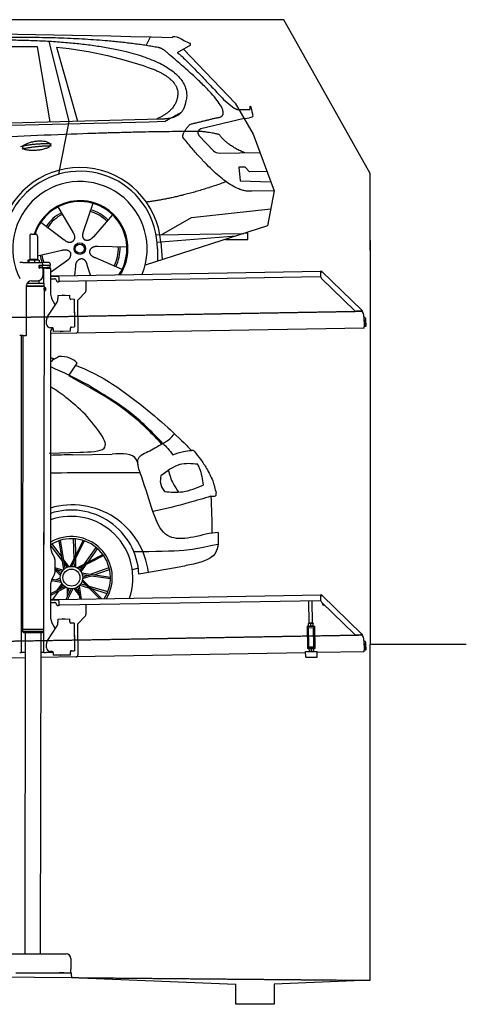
# Model space of a CAD drawing. Header units: millimetres. Extents: x 1073 to 6773, y 6241 to 11366.
# Tile 4 of 4: x 4448 to 6773, y 6241 to 11366. Entities that reach past the tile are written whole.
import ezdxf

# ---------------------------------------------------------------- set-up
doc = ezdxf.new("R2010")
doc.units = ezdxf.units.MM
doc.linetypes.add('GEN3', pattern=[6.25, 5, -1.25])
doc.layers.get('0').update_dxf_attribs({"lineweight": 25})
doc.layers.add('3', color=6, linetype='GEN3', lineweight=25)
doc.layers.add('Car', color=10, linetype='Continuous')

msp = doc.modelspace()

# ---------------------------------------------------------------- linework, layer by layer
for p, q in [((5822.8, 11365.9), (2672.8, 11365.9)), ((6272.8, 10565.9), (5822.8, 11365.9)), ((6272.8, 10165.9), (6272.8, 10565.9)), ((4499.6, 10240), (4499.6, 10120)), ((4509.6, 10250), (4529.6, 10250)), ((4539.6, 10240), (4539.6, 10120)), ((6272.8, 10215.9), (6272.8, 8115.9)), ((4463.6, 10102.5), (4447.6, 10102.5)), ((4463.6, 10102.5), (4557.6, 10102.5)), ((4489.6, 10112.5), (4489.6, 10102.5)), ((4492.1, 10115), (4491.6, 10114.7)), ((4492.5, 10115), (4492.1, 10115)), ((4510.3, 10115), (4492.5, 10115)), ((4495.4, 10112.5), (4495.4, 10102.5)), ((4499.6, 10120), (4539.6, 10120)), ((4501.6, 10115), (4501.6, 10120)), ((4537.4, 10115), (4510.3, 10115)), ((4525.3, 10112.5), (4525.3, 10102.5)), ((4547.1, 10115), (4537.4, 10115)), ((4537.6, 10115), (4537.6, 10120)), ((4547.1, 10115), (4547.5, 10114.7)), ((4549.5, 10112.5), (4549.5, 10102.5)), ((4597.6, 10102.5), (4557.6, 10102.5)), ((4548.7, 10074), (4548.6, 10074)), ((4550.6, 10086), (4548.7, 10086)), ((4550.6, 10074), (4548.7, 10074)), ((4549.6, 10076.6), (4549.6, 10083.8)), ((4550.6, 10086), (4551.6, 10086)), ((4550.6, 10086), (4550.6, 10074)), ((4551.6, 10074), (4550.6, 10074)), ((4564.6, 10086), (4551.6, 10086)), ((4552.2, 10074), (4551.6, 10074)), ((4552.2, 10086.5), (4564.6, 10086.5)), ((4564.6, 10074), (4552.2, 10074)), ((4564.6, 10086), (4565.6, 10086)), ((4565.6, 10074), (4564.6, 10074)), ((4567.7, 10086), (4565.6, 10086)), ((4565.6, 10074), (4565.6, 10086)), ((4565.6, 10074), (4567.7, 10074)), ((4567.6, 10092.5), (4567.6, 10089.5)), ((4567.6, 10071), (4567.6, 10032.5)), ((4603.4, 10086), (4567.7, 10086)), ((4603.4, 10074), (4567.7, 10074)), ((4572.6, 9993.9), (4572.6, 10072.5)), ((4584.6, 10072.5), (4572.6, 10072.5)), ((4584.6, 10072.5), (4606.6, 10072.5)), ((4592.2, 10086.5), (4604.6, 10086.5)), ((4603.4, 10086), (4605.6, 10086)), ((4605.6, 10074), (4603.4, 10074)), ((4605.6, 10074), (4605.6, 10086)), ((4607.6, 10089.5), (4607.6, 10092.5)), ((4607.6, 10071.5), (4607.6, 9949.5)), ((4651, 10033), (6015.8, 10056.8)), ((6017, 10058.5), (6015.6, 10057.1)), ((6017.4, 10055.4), (6015.6, 10057.1)), ((6016.1, 10025.9), (6015.7, 10048.4)), ((6016, 10050), (6015.8, 10056.8)), ((6017, 10058.5), (6018.8, 10056.8)), ((6018.9, 10053.9), (6017.4, 10055.4)), ((6018.8, 10056.8), (6020.3, 10055.3)), ((6018.9, 10053.9), (6019.2, 10054.3)), ((6019.2, 10054.3), (6020.3, 10055.3)), ((6020.3, 10055.3), (6229.5, 9853.3)), ((4486.4, 9994), (4574.6, 9993.9)), ((4508.6, 10007.5), (4542.6, 10007.5)), ((4549.6, 9993.9), (4549.6, 10008.5)), ((4574.5, 9980.6), (4574.6, 9993.9)), ((4607.6, 10032.3), (4641, 10032.8)), ((4641.1, 10028.8), (4607.6, 10028.3)), ((4607.6, 10017.2), (4628.8, 10017.6)), ((4639, 10007.8), (4639, 10006.8)), ((4641, 10032.8), (4651, 10033)), ((4651.1, 10029), (4641.1, 10028.8)), ((4644.1, 10001.9), (4649.1, 10002)), ((4651.2, 10025), (4651, 10033)), ((4651.2, 10025), (4651.5, 10008)), ((6011.4, 10026.8), (4656.6, 10003.1)), ((4791.5, 10005.5), (4792.4, 9954.6)), ((6193, 9851), (6019.2, 10018.9)), ((4483.6, 9725.5), (4483.6, 9982.5)), ((4483.6, 9980.8), (4574.5, 9980.6)), ((4483.6, 9979), (4571.5, 9978.9)), ((4571.5, 9978.9), (4483.6, 9979)), ((4574.5, 9977.2), (4483.6, 9977.3)), ((4571.5, 9978.9), (4574.5, 9980.6)), ((4571.5, 9978.9), (4574.5, 9977.2)), ((4574.5, 9956.4), (4571.8, 8191.9)), ((4572.6, 9978.3), (4572.6, 9979.5)), ((4574.5, 9977.2), (4574.5, 9971.4)), ((4574.5, 9971.4), (4581.5, 9971.4)), ((4574.5, 9956.4), (4581.5, 9956.4)), ((4581.5, 9956.4), (4581.5, 9971.4)), ((4582.5, 9970.4), (4581.5, 9971.4)), ((4582.5, 9957.4), (4581.5, 9956.4)), ((4582.5, 9970.4), (4582.5, 9957.4)), ((4789.6, 9947.5), (4751.2, 9907.7)), ((4621, 9899.5), (4632.4, 9879.7)), ((4645.3, 9930.9), (4708.3, 9932)), ((4645.3, 9930.9), (4645.6, 9914.9)), ((4645.7, 9910.7), (4645.6, 9914.9)), ((4669.8, 9931.8), (4683.8, 9932.1)), ((4708.6, 9916), (4708.3, 9932)), ((4708.6, 9916), (4708.6, 9915)), ((4713.7, 9910.1), (4714.7, 9910.1)), ((4730.7, 9910.4), (4714.7, 9910.1)), ((4730.7, 9910.4), (4733.2, 9766.4)), ((4748.4, 9900.5), (4751.1, 9744.7)), ((4593.6, 9822.1), (4639.7, 9890.5)), ((4732.3, 9845.4), (4732.6, 9831.4)), ((6222.7, 9848.5), (6200.2, 9848.1)), ((6228.5, 9852.3), (6228.1, 9851.9)), ((6229.6, 9850.4), (6228.1, 9851.9)), ((6229.5, 9853.3), (6228.5, 9852.3)), ((6229.5, 9853.3), (6231, 9851.9)), ((6231.4, 9848.7), (6229.6, 9850.4)), ((6231, 9851.9), (6232.8, 9850.1)), ((6231.4, 9848.7), (6232.8, 9850.1)), ((4587.9, 9781.9), (4587.6, 9801.9)), ((6240, 9820), (6240.9, 9768.7)), ((6242.3, 9803.2), (6242.9, 9770.8)), ((6250.9, 9771), (6250.3, 9803.3)), ((4607.6, 9739.5), (4607.6, 8629.1)), ((4616.3, 9762.4), (4608.3, 9762.2)), ((4621.4, 9757.5), (4621.6, 9742.5)), ((4711.6, 9744), (4621.6, 9742.5)), ((4673.6, 9742.9), (4659.6, 9742.6)), ((4711.3, 9761), (4711.3, 9760)), ((4711.6, 9744), (4711.3, 9760)), ((4717.2, 9766.1), (4716.2, 9766.1)), ((4717.2, 9766.1), (4733.2, 9766.4)), ((6241, 9760.7), (4741.3, 9734.5)), ((6241, 9760.7), (6240.9, 9768.7)), ((6242.9, 9770.8), (6250.9, 9771)), ((4463.6, 9722.5), (4447.6, 9722.5)), ((4455.6, 9719.5), (4455.6, 9722.5)), ((4455.6, 9719.5), (4455.6, 8097.5)), ((4464.1, 9722.5), (4461.8, 8192.1)), ((4463.6, 9722.5), (4480.6, 9722.5)), ((4741.3, 9734.5), (4607.6, 9732.2)), ((4572.6, 8072.5), (4572.6, 8697)), ((4621, 8579.1), (4627.2, 8568.3)), ((4630.6, 8555.8), (4630.6, 8489.2)), ((4627.2, 8476.7), (4621, 8465.8)), ((4607.6, 8415.8), (4607.6, 8264.5)), ((4651, 8348), (6015.8, 8371.8)), ((6017, 8373.5), (6015.6, 8372.1)), ((6017.4, 8370.4), (6015.6, 8372.1)), ((6016.1, 8340.9), (6015.7, 8363.4)), ((6016, 8365), (6015.8, 8371.8)), ((6017, 8373.5), (6018.8, 8371.8)), ((6018.9, 8368.9), (6017.4, 8370.4)), ((6018.8, 8371.8), (6020.3, 8370.3)), ((6018.9, 8368.9), (6019.2, 8369.3)), ((6019.2, 8369.3), (6020.3, 8370.3)), ((6020.3, 8370.3), (6229.5, 8168.3)), ((4607.6, 8347.3), (4641, 8347.8)), ((4641.1, 8343.8), (4607.6, 8343.3)), ((4607.6, 8332.2), (4628.8, 8332.6)), ((4639, 8322.8), (4639, 8321.8)), ((4641, 8347.8), (4651, 8348)), ((4651.1, 8344), (4641.1, 8343.8)), ((4644.1, 8316.9), (4649.1, 8317)), ((4651.2, 8340), (4651, 8348)), ((4651.2, 8340), (4651.5, 8323)), ((6011.4, 8341.8), (4656.6, 8318.1)), ((4791.5, 8320.5), (4792.4, 8269.6)), ((5955.4, 8224.1), (5953.4, 8340.7)), ((5971.4, 8224.3), (5969.4, 8341)), ((6193, 8166), (6019.2, 8333.9)), ((4789.6, 8262.5), (4751.2, 8222.7)), ((4593.6, 8137.1), (4639.7, 8205.5)), ((4621, 8214.5), (4632.4, 8194.7)), ((4645.3, 8245.9), (4708.3, 8247)), ((4645.3, 8245.9), (4645.6, 8229.9)), ((4645.7, 8225.7), (4645.6, 8229.9)), ((4669.8, 8246.8), (4683.8, 8247.1)), ((4708.6, 8231), (4708.3, 8247)), ((4708.6, 8231), (4708.6, 8230)), ((4713.7, 8225.1), (4714.7, 8225.1)), ((4730.7, 8225.4), (4714.7, 8225.1)), ((4730.7, 8225.4), (4733.2, 8081.4)), ((4748.4, 8215.5), (4751.1, 8059.7)), ((5943.7, 8209), (5948.7, 8209.1)), ((5943.7, 8209), (5943.8, 8201.1)), ((5948.8, 8201.1), (5943.8, 8201.1)), ((5943.8, 8201.1), (5943.9, 8193.1)), ((5948.7, 8209.1), (5978.7, 8209.7)), ((5948.8, 8201.1), (5978.8, 8201.7)), ((5952.1, 8101.2), (5950.4, 8201.2)), ((5952.2, 8224), (5951.4, 8223.6)), ((5951.6, 8210.7), (5951.4, 8222.5)), ((5952.4, 8209.2), (5951.7, 8209.6)), ((5974.7, 8224.4), (5952.2, 8224)), ((5963.6, 8210.9), (5963.4, 8222.7)), ((5974.7, 8224.4), (5975.4, 8224)), ((5974.9, 8209.6), (5975.7, 8210)), ((5975.6, 8211.1), (5975.4, 8222.9)), ((5979, 8101.6), (5977.3, 8201.6)), ((5978.7, 8209.7), (5983.7, 8209.7)), ((5983.8, 8201.7), (5978.8, 8201.7)), ((5983.8, 8201.7), (5983.7, 8209.7)), ((5983.9, 8193.7), (5983.8, 8201.7)), ((4571.8, 8191.9), (4461.8, 8192.1)), ((4461.8, 8192.1), (4571.8, 8191.9)), ((4461.8, 8192.1), (4461.8, 8181.1)), ((4461.8, 8181.1), (4571.8, 8180.9)), ((4468.8, 8174.1), (4461.8, 8181.1)), ((4564.8, 8173.9), (4468.8, 8174.1)), ((4476.8, 8174), (4474.2, 6504)), ((4556.8, 8173.9), (4554.2, 6504)), ((4564.8, 8173.9), (4571.8, 8180.9)), ((4571.8, 8191.9), (4571.8, 8180.9)), ((4732.3, 8160.4), (4732.6, 8146.4)), ((5943.9, 8193.1), (5945.4, 8108.1)), ((5985.4, 8108.8), (5983.9, 8193.7)), ((6222.7, 8163.5), (6200.2, 8163.1)), ((6228.5, 8167.3), (6228.1, 8166.9)), ((6229.6, 8165.4), (6228.1, 8166.9)), ((6229.5, 8168.3), (6228.5, 8167.3)), ((6229.5, 8168.3), (6231, 8166.9)), ((6231.4, 8163.7), (6229.6, 8165.4)), ((6231, 8166.9), (6232.8, 8165.1)), ((6231.4, 8163.7), (6232.8, 8165.1)), ((4587.9, 8096.9), (4587.6, 8116.9)), ((5945.4, 8108.1), (5945.6, 8100.1)), ((5945.6, 8100.1), (5950.6, 8100.2)), ((5945.6, 8100.1), (5945.7, 8092.1)), ((5950.6, 8100.2), (5980.6, 8100.7)), ((5952.1, 8101.2), (5979, 8101.6)), ((5957.6, 8100.3), (5957.6, 8101.3)), ((5973.6, 8100.6), (5973.6, 8101.6)), ((5980.6, 8100.7), (5985.6, 8100.8)), ((5985.6, 8100.8), (5985.4, 8108.8)), ((5985.7, 8092.8), (5985.6, 8100.8)), ((6240, 8135), (6240.9, 8083.7)), ((6242.3, 8118.2), (6242.9, 8085.8)), ((6250.9, 8086), (6250.3, 8118.3)), ((6272.8, 6365.9), (6272.8, 8115.9)), ((6272.8, 8115.9), (6772.8, 8115.9)), ((4447.6, 8072.5), (4455.6, 8072.5)), ((4455.6, 8097.5), (4455.6, 8072.5)), ((4463.6, 8072.5), (4455.6, 8072.5)), ((4476.6, 8072.5), (4463.6, 8072.5)), ((4572.6, 8072.5), (4556.6, 8072.5)), ((4741.3, 8049.5), (4556.6, 8046.3)), ((4572.6, 8072.5), (4584.6, 8072.5)), ((4621.4, 8072.5), (4584.6, 8072.5)), ((4616.3, 8077.4), (4608.3, 8077.2)), ((4621.4, 8072.5), (4621.6, 8057.5)), ((4711.6, 8059), (4621.6, 8057.5)), ((4673.6, 8057.9), (4659.6, 8057.6)), ((4711.3, 8076), (4711.3, 8075)), ((4711.6, 8059), (4711.3, 8075)), ((4717.2, 8081.1), (4716.2, 8081.1)), ((4717.2, 8081.1), (4733.2, 8081.4)), ((5936.1, 8070.4), (4741.3, 8049.5)), ((5936, 8077.1), (5996, 8078.1)), ((5936.5, 8047.1), (5936, 8077.1)), ((5936.5, 8047.1), (5996.5, 8048.1)), ((5950.7, 8092.2), (5945.7, 8092.1)), ((5950.7, 8092.2), (5980.7, 8092.7)), ((5954.5, 8092.2), (5953.7, 8091.8)), ((5953.7, 8090.7), (5953.9, 8078.9)), ((5954.7, 8077.4), (5954, 8077.8)), ((5965.7, 8090.9), (5965.9, 8079.1)), ((5977, 8092.6), (5977.7, 8092.2)), ((5977.2, 8077.8), (5978, 8078.3)), ((5977.7, 8091.1), (5977.9, 8079.3)), ((5985.7, 8092.8), (5980.7, 8092.7)), ((5996.5, 8048.1), (5996, 8078.1)), ((6241, 8075.7), (5996.1, 8071.4)), ((6241, 8075.7), (6240.9, 8083.7)), ((6242.9, 8085.8), (6250.9, 8086)), ((4476.5, 8044.9), (4146.4, 8039.2)), ((4149, 6504), (4689, 6504)), ((4714, 6479), (4714, 6424)), ((1832.8, 6408.6), (4716.5, 6380.9)), ((4714, 6404), (4714, 6424)), ((4427.5, 6404), (4633, 6404)), ((4577.4, 6404), (4590.5, 6404)), ((4590.5, 6404), (4600.1, 6404)), ((4600.1, 6404), (4706.5, 6404)), ((4633, 6404), (4642.6, 6404)), ((4642.6, 6404), (4655.6, 6404)), ((4677.4, 6404), (4655.6, 6404)), ((4706.5, 6404), (4716.5, 6404)), ((4716.5, 6389), (4716.5, 6404)), ((4717.8, 6389), (4717.8, 6379.9)), ((4717.8, 6379.9), (5572.8, 6345.8)), ((6272.8, 6365.9), (5772.3, 6345.8)), ((5572.8, 6240.9), (5572.8, 6345.8)), ((5772.3, 6345.8), (5772.8, 6240.9)), ((5772.8, 6240.9), (5572.8, 6240.9))]:
    msp.add_line(p, q)
for centre, radius, start, end in [((4509.6, 10240), 10, 90, 180), ((4529.6, 10240), 10, 0, 90), ((4557.6, 10092.5), 10, 0, 90), ((4597.6, 10092.5), 10, 0, 90), ((4549.6, 10086.5), 1, 48.5904, 221.4096), ((4549.6, 10074), 1, 138.5904, 311.4096), ((4546.6, 10083.8), 3, 0, 41.4096), ((4546.6, 10076.6), 3, 318.5904, 0), ((4552.2, 10089.5), 3, 228.5904, 270), ((4552.2, 10071), 3, 90, 131.4096), ((4564.6, 10089.5), 3, 270, 0), ((4564.6, 10071), 3, 0, 90), ((4589.6, 10086.5), 1, 48.5904, 210), ((4589.6, 10074), 1, 180, 311.4096), ((4592.2, 10089.5), 3, 228.5904, 270), ((4592.2, 10071), 3, 90, 131.4096), ((4604.6, 10089.5), 3, 270, 0), ((4604.6, 10071), 3, 22.0009, 90), ((4606.6, 10071.5), 1, 0, 90), ((6020.7, 10048.5), 5, 129.2435, 181), ((4508.6, 9982.5), 25, 90, 180), ((4542.6, 10032.5), 25, 270, 0), ((4629, 10007.6), 10, 1, 91), ((4644, 10006.9), 5, 181, 271), ((4649, 10007), 5, 271, 327.7633), ((4656.5, 10008.1), 5, 181, 271), ((6011.3, 10031.8), 5, 271, 342.4709), ((6026.1, 10026.1), 10, 181, 226), ((4707.6, 9949.5), 100, 180, 210), ((4782.4, 9954.4), 10, 316, 1), ((4610.7, 9910), 35, 326, 1), ((4669.8, 9930.8), 1, 91, 151), ((4683.8, 9931.1), 1, 31, 91), ((4713.6, 9915.1), 5, 181, 271), ((4758.4, 9900.7), 10, 136, 181), ((4731.3, 9845.4), 1, 1, 61), ((6200, 9858.1), 10, 226, 271), ((6222.6, 9853.5), 5, 271, 322.7565), ((6190, 9819.1), 50, 1, 41.0686), ((4622.6, 9802.5), 35, 146, 181), ((4731.6, 9831.4), 1, 301, 1), ((6234.3, 9803), 16, 1, 68.9757), ((6234.3, 9803), 8, 1, 42.4096), ((4607.9, 9782.2), 20, 181, 271), ((4632.6, 9739.5), 25, 120.6872, 180), ((4616.4, 9757.4), 5, 12.537, 91), ((4659.6, 9743.6), 1, 211, 271), ((4673.6, 9743.9), 1, 271, 331), ((4716.3, 9761.1), 5, 91, 181), ((4741.1, 9744.5), 10, 271, 1), ((4480.6, 9725.5), 3, 270, 0), ((4571.6, 8673.5), 2, 60, 61.1039), ((4571.6, 8651.5), 2, 297.616, 300), ((4707.6, 8629.1), 100, 180, 210), ((4605.6, 8555.8), 25, 0, 30), ((4707.6, 8415.8), 100, 150, 180), ((4605.6, 8489.2), 25, 330, 0), ((6020.7, 8363.5), 5, 129.2435, 181), ((4629, 8322.6), 10, 1, 91), ((4644, 8321.9), 5, 181, 271), ((4649, 8322), 5, 271, 327.7633), ((4656.5, 8323.1), 5, 181, 271), ((6011.3, 8346.8), 5, 271, 342.4709), ((6026.1, 8341.1), 10, 181, 226), ((6035.1, 8329.7), 12.5, 175.968, 276.032), ((4707.6, 8264.5), 100, 180, 210), ((4782.4, 8269.4), 10, 316, 1), ((4571.6, 8223.5), 2, 60, 82.1586), ((4610.7, 8225), 35, 326, 1), ((4669.8, 8245.8), 1, 91, 151), ((4683.8, 8246.1), 1, 31, 91), ((4713.6, 8230.1), 5, 181, 271), ((4758.4, 8215.7), 10, 136, 181), ((4571.6, 8201.5), 2, 276.6849, 300), ((4731.3, 8160.4), 1, 1, 61), ((6200, 8173.1), 10, 226, 271), ((6222.6, 8168.5), 5, 271, 322.7565), ((6190, 8134.1), 50, 1, 41.0686), ((4622.6, 8117.5), 35, 146, 181), ((4731.6, 8146.4), 1, 301, 1), ((6234.3, 8118), 16, 1, 68.9757), ((6234.3, 8118), 8, 1, 42.4096), ((4607.9, 8097.2), 20, 181, 271), ((4616.4, 8072.4), 5, 12.537, 91), ((4659.6, 8058.6), 1, 211, 271), ((4673.6, 8058.9), 1, 271, 331), ((4716.3, 8076.1), 5, 91, 181), ((4741.1, 8059.5), 10, 271, 1), ((4689, 6479), 25, 0, 90)]:
    msp.add_arc(centre, radius, start, end)
for points, weights in [([(4492.5, 10115), (4491.2, 10115), (4489.6, 10112.5)], [1, 1.0379548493, 1]), ([(4495.4, 10112.5), (4493.9, 10115), (4492.5, 10115)], [1, 1.0379548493, 1]), ([(4510.3, 10115), (4503.4, 10115), (4495.4, 10112.5)], [1, 1.0379548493, 1]), ([(4525.3, 10112.5), (4517.3, 10115), (4510.3, 10115)], [1, 1.0379548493, 1]), ([(4537.4, 10115), (4531.8, 10115), (4525.3, 10112.5)], [1, 1.0379548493, 1]), ([(4549.5, 10112.5), (4543, 10115), (4537.4, 10115)], [1, 1.0379548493, 1]), ([(4547.5, 10114.7), (4548.4, 10114.2), (4549.5, 10112.5)], [1.01682908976, 1.02536255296, 1]), ([(5963.4, 8222.7), (5957.4, 8224.6), (5951.4, 8222.5)], [1, 1.15470053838, 1]), ([(5951.4, 8222.5), (5951.4, 8223.6), (5951.4, 8223.6)], [1, 1.07735026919, 1.07735026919]), ([(5951.6, 8210.7), (5957.7, 8208.8), (5963.6, 8210.9)], [1, 1.15470053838, 1]), ([(5951.7, 8209.6), (5951.7, 8209.6), (5951.6, 8210.7)], [1.07735026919, 1.07735026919, 1]), ([(5975.4, 8222.9), (5969.4, 8224.8), (5963.4, 8222.7)], [1, 1.15470053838, 1]), ([(5963.6, 8210.9), (5969.7, 8209), (5975.6, 8211.1)], [1, 1.15470053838, 1]), ([(5975.4, 8224), (5975.4, 8224), (5975.4, 8222.9)], [1.07735026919, 1.07735026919, 1]), ([(5975.6, 8211.1), (5975.7, 8210), (5975.7, 8210)], [1, 1.07735026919, 1.07735026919]), ([(5965.7, 8090.9), (5959.7, 8092.8), (5953.7, 8090.7)], [1, 1.15470053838, 1]), ([(5953.7, 8090.7), (5953.7, 8091.8), (5953.7, 8091.8)], [1, 1.07735026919, 1.07735026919]), ([(5953.9, 8078.9), (5960, 8077), (5965.9, 8079.1)], [1, 1.15470053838, 1]), ([(5954, 8077.8), (5954, 8077.8), (5953.9, 8078.9)], [1.07735026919, 1.07735026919, 1]), ([(5977.7, 8091.1), (5971.7, 8093), (5965.7, 8090.9)], [1, 1.15470053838, 1]), ([(5965.9, 8079.1), (5972, 8077.2), (5977.9, 8079.3)], [1, 1.15470053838, 1]), ([(5977.7, 8092.2), (5977.7, 8092.2), (5977.7, 8091.1)], [1.07735026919, 1.07735026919, 1]), ([(5977.9, 8079.3), (5978, 8078.3), (5978, 8078.3)], [1, 1.07735026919, 1.07735026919])]:
    msp.add_rational_spline(points, weights, degree=2)
for points, knots in [([(6017.3, 10052.1), (6017.1, 10052.2), (6017, 10052.2), (6016.5, 10052.5), (6016.3, 10052.6), (6016.1, 10052.7), (6016, 10052.7), (6015.9, 10052.8), (6015.9, 10052.8), (6015.9, 10052.8)], [0.5739587, 0.5739587, 0.5739587, 0.5739587, 0.6092825, 0.6092825, 0.6845767, 0.6845767, 0.7347196, 0.7347196, 0.7882871, 0.7882871, 0.7882871, 0.7882871]), ([(6018.4, 10053.1), (6018.3, 10053), (6018.1, 10052.9), (6017.8, 10052.6), (6017.7, 10052.5), (6017.6, 10052.4)], [0, 0, 0, 0, 0.0561983, 0.0561983, 0.1123863, 0.1123863, 0.1123863, 0.1123863]), ([(6020.3, 10055.3), (6020.3, 10055.3), (6020.3, 10055.2), (6020.4, 10055), (6020.3, 10054.8), (6019.9, 10054.4), (6019.7, 10054.2), (6019.3, 10053.8), (6019.1, 10053.6), (6018.8, 10053.4), (6018.6, 10053.2), (6018.4, 10053.1)], [0, 0, 0, 0, 0.0783959, 0.0783959, 0.2325433, 0.2325433, 0.3832567, 0.3832567, 0.4558696, 0.4558696, 0.5284931, 0.5284931, 0.5284931, 0.5284931]), ([(6019, 10053.5), (6019, 10053.6), (6019, 10053.7), (6019, 10053.8), (6019, 10053.8), (6018.9, 10053.8), (6018.9, 10053.9), (6018.9, 10053.9)], [0.170101, 0.170101, 0.170101, 0.170101, 0.2190838, 0.2190838, 0.2443424, 0.2443424, 0.2702641, 0.2702641, 0.2702641, 0.2702641]), ([(4574.5, 9971.4), (4574.5, 9971.4), (4574.5, 9971.2), (4574.4, 9970.4), (4574.3, 9969.9), (4574.2, 9968.5), (4574.1, 9967.7), (4574, 9965.8), (4574, 9964.8), (4574, 9963.9)], [3.394726, 3.394726, 3.394726, 3.394726, 3.677618, 3.677618, 3.96051, 3.96051, 4.243406, 4.243406, 4.526301, 4.526301, 4.526301, 4.526301]), ([(4574, 9963.9), (4574, 9963), (4574, 9961.9), (4574.1, 9960.1), (4574.2, 9959.3), (4574.3, 9957.9), (4574.4, 9957.3), (4574.5, 9956.6), (4574.5, 9956.4), (4574.5, 9956.4)], [0, 0, 0, 0, 0.282896, 0.282896, 0.565791, 0.565791, 0.848683, 0.848683, 1.131575, 1.131575, 1.131575, 1.131575]), ([(6226.6, 9850.5), (6226.7, 9850.7), (6226.8, 9850.8), (6227.1, 9851.1), (6227.2, 9851.2), (6227.3, 9851.4)], [0, 0, 0, 0, 0.0559258, 0.0559258, 0.1118618, 0.1118618, 0.1118618, 0.1118618]), ([(6227.3, 9851.4), (6227.4, 9851.6), (6227.6, 9851.8), (6228, 9852.3), (6228.2, 9852.6), (6228.7, 9853.1), (6228.9, 9853.3), (6229.2, 9853.4), (6229.2, 9853.4), (6229.4, 9853.4), (6229.4, 9853.4), (6229.5, 9853.3)], [0, 0, 0, 0, 0.0765895, 0.0765895, 0.2269961, 0.2269961, 0.3763352, 0.3763352, 0.4507859, 0.4507859, 0.5253306, 0.5253306, 0.5253306, 0.5253306]), ([(6228.1, 9851.9), (6228, 9851.9), (6228, 9852), (6227.9, 9852), (6227.8, 9852), (6227.7, 9852)], [0, 0, 0, 0, 0.0395192, 0.0395192, 0.1013995, 0.1013995, 0.1013995, 0.1013995]), ([(6017.3, 8367.1), (6017.1, 8367.2), (6017, 8367.2), (6016.5, 8367.5), (6016.3, 8367.6), (6016.1, 8367.7), (6016, 8367.7), (6015.9, 8367.8), (6015.9, 8367.8), (6015.9, 8367.8)], [0.5739587, 0.5739587, 0.5739587, 0.5739587, 0.6092825, 0.6092825, 0.6845767, 0.6845767, 0.7347196, 0.7347196, 0.7882871, 0.7882871, 0.7882871, 0.7882871]), ([(6018.4, 8368.1), (6018.3, 8368), (6018.1, 8367.9), (6017.8, 8367.6), (6017.7, 8367.5), (6017.6, 8367.4)], [0, 0, 0, 0, 0.0561983, 0.0561983, 0.1123863, 0.1123863, 0.1123863, 0.1123863]), ([(6020.3, 8370.3), (6020.3, 8370.3), (6020.3, 8370.2), (6020.4, 8370), (6020.3, 8369.8), (6019.9, 8369.4), (6019.7, 8369.2), (6019.3, 8368.8), (6019.1, 8368.6), (6018.8, 8368.4), (6018.6, 8368.2), (6018.4, 8368.1)], [0, 0, 0, 0, 0.0783959, 0.0783959, 0.2325433, 0.2325433, 0.3832567, 0.3832567, 0.4558696, 0.4558696, 0.5284931, 0.5284931, 0.5284931, 0.5284931]), ([(6019, 8368.5), (6019, 8368.6), (6019, 8368.7), (6019, 8368.8), (6019, 8368.8), (6018.9, 8368.8), (6018.9, 8368.9), (6018.9, 8368.9)], [0.170101, 0.170101, 0.170101, 0.170101, 0.2190838, 0.2190838, 0.2443424, 0.2443424, 0.2702641, 0.2702641, 0.2702641, 0.2702641]), ([(6226.6, 8165.5), (6226.7, 8165.7), (6226.8, 8165.8), (6227.1, 8166.1), (6227.2, 8166.2), (6227.3, 8166.4)], [0, 0, 0, 0, 0.0559258, 0.0559258, 0.1118618, 0.1118618, 0.1118618, 0.1118618]), ([(6227.3, 8166.4), (6227.4, 8166.6), (6227.6, 8166.8), (6228, 8167.3), (6228.2, 8167.6), (6228.7, 8168.1), (6228.9, 8168.3), (6229.2, 8168.4), (6229.2, 8168.4), (6229.4, 8168.4), (6229.4, 8168.4), (6229.5, 8168.3)], [0, 0, 0, 0, 0.0765895, 0.0765895, 0.2269961, 0.2269961, 0.3763352, 0.3763352, 0.4507859, 0.4507859, 0.5253306, 0.5253306, 0.5253306, 0.5253306]), ([(6228.1, 8166.9), (6228, 8166.9), (6228, 8167), (6227.9, 8167), (6227.8, 8167), (6227.7, 8167)], [0, 0, 0, 0, 0.0395192, 0.0395192, 0.1013995, 0.1013995, 0.1013995, 0.1013995])]:
    msp.add_open_spline(points, degree=3, knots=knots)
for points in [[(4621.4, 9757.5), (4621.3, 9757.8), (4621.3, 9758.1), (4621.2, 9758.4)], [(4621.4, 8072.5), (4621.3, 8072.8), (4621.3, 8073.1), (4621.2, 8073.4)]]:
    msp.add_open_spline(points, degree=3)
at = {"layer": '3'}
for p, q in [((1175.3, 9760.3), (6230.5, 9848.5)), ((1175.3, 8075.3), (6230.4, 8163.5)), ((4717.8, 6379.9), (6272.8, 6365.9))]:
    msp.add_line(p, q, dxfattribs=at)
at = {"layer": 'Car'}
for p, q in [((5106.6, 11231.4), (5128.2, 11276.4)), ((4539.7, 11224.8), (3838, 11222.4)), ((4606.1, 10834), (4539.7, 11224.8)), ((4598.9, 11254.1), (4703.3, 10836.6)), ((5336.6, 11233.7), (5267.2, 11193.4)), ((4639.4, 11222.3), (4749.3, 10837.9)), ((5300.2, 11212.5), (5569.5, 10931.2)), ((5508.8, 10951.3), (5555.1, 10912.2)), ((5569.5, 10931.2), (5662.9, 10770.7)), ((5583.8, 10898.3), (5648.1, 10898.5)), ((2479.9, 10767.4), (5122.3, 10834.5)), ((2526.6, 10777.5), (5177.6, 10849.5)), ((4703.3, 10836.6), (4649.7, 10561.4)), ((5122.3, 10834.5), (5205.2, 10837.4)), ((5616.2, 10851), (5390.7, 10797.1)), ((5616.2, 10851), (5643.8, 10855.5)), ((5380.9, 10763.8), (5457.4, 10683.9)), ((5662.9, 10770.7), (5772.4, 10474.9)), ((5486.8, 10671.6), (5698.5, 10674.5)), ((5620.6, 10599.1), (5587.9, 10598.5)), ((5587.9, 10598.5), (5596, 10527.1)), ((5644.8, 10573.7), (5620.6, 10599.1)), ((5735.3, 10575.2), (5644.8, 10573.7)), ((5596, 10527.1), (5755.2, 10521.4)), ((5772.4, 10474.9), (5655.6, 10473.3)), ((5772.4, 10474.9), (5737.7, 10292.3)), ((4828.5, 10409.6), (4779.5, 10266.3)), ((4646.6, 10391), (4723.5, 10260.6)), ((5341.9, 10336.8), (5754.6, 10381.2)), ((4557.7, 10311.5), (4678.8, 10220.6)), ((4931.6, 10349.6), (4831.4, 10236.2)), ((5188.1, 10247.2), (5341.9, 10336.8)), ((5737.7, 10292.3), (5100.5, 10088.4)), ((5157.8, 10246.8), (5615.2, 10253.1)), ((5634.9, 10255.1), (5621.5, 10255.1)), ((5634.9, 10222.4), (5634.9, 10255.1)), ((5182.4, 10207.9), (5163.1, 10206.4)), ((5573.5, 10239.8), (5182.4, 10207.9)), ((5182.4, 10207.9), (5189.8, 10116.9)), ((5519.1, 10222.4), (5634.9, 10222.4)), ((4539.6, 10137.3), (4667, 10165.6)), ((5005.5, 10182.4), (4854.1, 10184.7)), ((5164.5, 10173.9), (5164.5, 10108.9)), ((4607.6, 10051.9), (4691.2, 10110.7)), ((4980.3, 10065.8), (4841.4, 10126.1)), ((4735.2, 10034.5), (4739.8, 10082.5)), ((4815.8, 10035.9), (4799.5, 10088.6)), ((4705.6, 9516), (4747.6, 9578.5)), ((4601, 9110.5), (4760.1, 9114.9)), ((4722.5, 9101.5), (4928.5, 9104.1)), ((4730.9, 8561.8), (4728.1, 8664.3)), ((4739.3, 8578.4), (4738.4, 8663.5)), ((5480.7, 8697.3), (5433.8, 8692.1)), ((4669.5, 8550.9), (4607.6, 8631.3)), ((4666.5, 8569.3), (4615.9, 8637.3)), ((4677.1, 8504.7), (4652.6, 8653.8)), ((4683.5, 8509.9), (4659.6, 8656.1)), ((4709.9, 8520), (4777.9, 8655.3)), ((4718.1, 8520.4), (4784.9, 8652.9)), ((4787, 8534.6), (4845, 8619.2)), ((4803.6, 8543.1), (4852.7, 8612.2)), ((4740, 8515.7), (4739.5, 8562.7)), ((4745.5, 8513.1), (4879.7, 8582.5)), ((4752.4, 8508.6), (4884.1, 8576.5)), ((4672.9, 8500.3), (4630.6, 8513.5)), ((4661.7, 8481), (4630.6, 8511.8)), ((4703.9, 8518.9), (4675.9, 8556.6)), ((4696, 8516.5), (4678.8, 8538.9)), ((4732.2, 8518.4), (4731.4, 8546.7)), ((4762.5, 8498.7), (4778.5, 8522)), ((4767.3, 8492), (4794.5, 8530.3)), ((4816.4, 8479.5), (4913, 8513.9)), ((5065.3, 8510.4), (5034, 8502.3)), ((5259.1, 8512.6), (5068.2, 8480.3)), ((4659.6, 8473), (4630.6, 8501.7)), ((4658.6, 8458.7), (4632, 8449.2)), ((4667.9, 8493.7), (4640.8, 8501.7)), ((4770.1, 8486.6), (4919.5, 8463.8)), ((4773.1, 8478.9), (4919.6, 8456.4)), ((4775.4, 8456.7), (4819.9, 8471.7)), ((4775.5, 8465), (4802.1, 8474.4)), ((4834.8, 8476.7), (4915.2, 8503.8)), ((4681.8, 8415.1), (4607.6, 8376.9)), ((4688.6, 8410.6), (4607.6, 8368.7)), ((4617.7, 8444.2), (4614.8, 8443.1)), ((4664, 8437.1), (4615.2, 8444.5)), ((4661, 8444.8), (4617.1, 8451.5)), ((4666.8, 8431.7), (4639.6, 8393.4)), ((4671.6, 8424.9), (4655.6, 8401.6)), ((4694.1, 8407.9), (4694.6, 8361)), ((4701.9, 8405.3), (4702.7, 8377)), ((4738.1, 8407.2), (4755.3, 8384.8)), ((4750.6, 8413.8), (4761, 8349.9)), ((4757, 8419), (4768.3, 8350.1)), ((4761.2, 8423.4), (4806.1, 8409.4)), ((4766.2, 8430), (4793.3, 8422)), ((4772.4, 8442.7), (4864.2, 8351.7)), ((4774.5, 8450.6), (4874.5, 8351.9)), ((4807.8, 8417.7), (4906.2, 8388.8)), ((4647.1, 8389.1), (4618.5, 8347.4)), ((4716, 8403.3), (4688.5, 8348.7)), ((4724.2, 8403.7), (4696.6, 8348.8)), ((4730.2, 8404.8), (4758.2, 8367.1)), ((4821.1, 8404.7), (4902, 8379.3))]:
    msp.add_line(p, q, dxfattribs=at)
for centre, radius in [((4760.6, 10174.2), 30.1), ((4760.6, 10174.2), 23.6), ((4717.1, 8461.8), 58.6), ((4717.1, 8461.8), 58.6), ((4717.1, 8461.8), 44.3)]:
    msp.add_circle(centre, radius, dxfattribs=at)
for centre, radius, start, end in [((5395.3, 10777.6), 20, 103.4358, 223.7473), ((5486.3, 10711.6), 40, 223.7473, 270.7861), ((4761.1, 10173.7), 422.7, 4.6504, 165.2126), ((4761.1, 10173.7), 403.4, 0.0315, 193.9312), ((4761.1, 10173.7), 350, 337.6496, 206.4023), ((4761.1, 10173.7), 250, 327.2965, 162.2292), ((4760.6, 10174.2), 245, 326.365, 161.9804), ((4760.6, 10174.2), 209.6, 117.262, 146.3995), ((4760.6, 10174.2), 200.6, 117.1152, 146.5463), ((4760.6, 10174.2), 200.6, 45.1152, 74.5463), ((4760.6, 10174.2), 209.6, 45.262, 74.3995), ((4760.6, 10174.2), 200.6, 333.1152, 2.5463), ((4760.6, 10174.2), 209.6, 333.262, 2.3995), ((4760.6, 10174.2), 209.6, 189.262, 200.0029), ((4760.6, 10174.2), 200.6, 189.1152, 200.9403), ((4721, 8441), 399.6, 6.8459, 106.4881), ((4717.1, 8461.8), 351.6, 3.0084, 108.1411), ((4715.6, 8459.3), 321.3, 340.9528, 109.6462), ((4716.1, 8461.8), 213.7, 329.1899, 120.5103), ((4717.1, 8461.8), 202.8, 327.245, 122.6817)]:
    msp.add_arc(centre, radius, start, end, dxfattribs=at)
for points, degree in [([(2897.7, 11226), (3308.3, 11304.7), (4068.6, 11305.5), (5241.9, 11273.4)], 3), ([(5241.9, 11273.4), (5249.9, 11293), (5297.9, 11257.2), (5335.7, 11242.3)], 3), ([(5168.4, 11221.1), (4866.3, 11275.7), (4391.8, 11273.5)], 2), ([(5336.6, 11233.7), (5338.2, 11235.4), (5333.7, 11237.5), (5338.2, 11241.3), (5335.7, 11242.3)], 4), ([(4639.4, 11222.3), (4811.5, 11208.7), (5008.6, 11157.5), (5142.7, 11108.4)], 3), ([(5218.6, 11191.5), (5192.2, 11216.8), (5168.4, 11221.1)], 2), ([(5470.2, 10855), (5610.8, 10862.4), (5218.6, 11191.5)], 2), ([(5267.2, 11193.4), (5271.3, 11204.2), (5508.8, 10951.3)], 2), ([(5142.7, 11108.4), (5259.3, 11060.5), (5270.1, 10994.5)], 2), ([(5270.1, 10994.5), (5277.3, 10900.2), (5160.9, 10849)], 2), ([(5177.6, 10849.5), (5227.6, 10850.8), (5295.2, 10854.4), (5307.4, 10904.4), (5314.9, 10947.8)], 4), ([(5205.2, 10837.4), (5235.2, 10854.2), (5290.3, 10885.1)], 2), ([(5555.1, 10912.2), (5563.5, 10905.1), (5581.5, 10895.4), (5586, 10898), (5587.9, 10899.6)], 4), ([(5648.1, 10898.5), (5645.4, 10946.5), (5661.3, 10863.5)], 2), ([(5297, 10754.1), (5294.3, 10778.2), (5333.5, 10821.2)], 2), ([(5333.5, 10821.2), (5470.2, 10855)], 1), ([(5661.3, 10863.5), (5661.6, 10859.8), (5653.9, 10857.1), (5643.8, 10855.5)], 3), ([(5398, 10783.6), (4521.2, 10788.7), (2091.9, 10611.8)], 2), ([(5486.2, 10767.6), (5484.8, 10770.6), (5398, 10783.6)], 2), ([(5619.3, 10673.4), (5533, 10707), (5486.2, 10767.6)], 2), ([(4453.8, 10706.4), (4528.9, 10724.6), (4612.5, 10720.3)], 2), ([(5655.6, 10473.3), (5532.8, 10458.4), (5297, 10754.1)], 2), ([(4461.2, 10693.7), (4535, 10709.6), (4612.9, 10710.2)], 2), ([(5522.8, 10522.4), (5299.5, 10441), (5107.1, 10416.5)], 2), ([(4723.5, 10260.6), (4742, 10234.6), (4725.7, 10213.3)], 2), ([(4779.5, 10266.3), (4775.2, 10253.7), (4771.5, 10239.6), (4776.1, 10225.9), (4787, 10219.5)], 4), ([(4678.8, 10220.6), (4702.7, 10199.3), (4725.7, 10213.3)], 2), ([(4831.4, 10236.2), (4822.5, 10226.2), (4812.1, 10216), (4797.9, 10213.2), (4787, 10219.5)], 4), ([(4667, 10165.6), (4697.5, 10175.2), (4712.7, 10153)], 2), ([(4691.2, 10110.7), (4718.8, 10126.9), (4712.7, 10153)], 2), ([(4854.1, 10184.7), (4822.3, 10187.9), (4811.9, 10163.1)], 2), ([(4841.4, 10126.1), (4811.2, 10136.3), (4811.9, 10163.1)], 2), ([(4739.8, 10082.5), (4740.2, 10114.4), (4766, 10122)], 2), ([(4799.5, 10088.6), (4792.7, 10119.8), (4766, 10122)], 2), ([(4607.6, 9606.5), (4614.9, 9604.8), (4622.3, 9603.1), (4629.6, 9601.4)], 3), ([(4607.6, 9559.9), (4673.2, 9532.6), (4737.1, 9499.5), (4801, 9466.5)], 3), ([(5317.4, 9149), (5325.5, 9140.6), (5333.7, 9132.2), (5341.6, 9123.6)], 3), ([(4722.5, 9101.5), (4684.2, 9100.4), (4645.9, 9099.3), (4607.6, 9098.2)], 3), ([(4607.6, 9007.8), (4763.1, 9008.6), (4918.7, 9008.8), (5074.3, 9009)], 3), ([(5442.4, 8885.6), (5445.6, 8823.7), (5448.7, 8758), (5447.4, 8692.3)], 3)]:
    msp.add_open_spline(points, degree=degree, dxfattribs=at)
for points, degree, knots in [([(3067.6, 11216.7), (3094.5, 11218.3), (3233.4, 11225.1), (4254, 11272.4), (4874.1, 11282.4), (5347.2, 11135.1), (5314.9, 10947.8)], 4, [0.0821318, 0.0821318, 0.0821318, 0.0821318, 0.0821318, 0.258851, 0.508851, 1, 1, 1, 1, 1]), ([(4462.8, 10701.3), (4461.8, 10709.5), (4482.5, 10726.2), (4564.8, 10747.8), (4658.4, 10716.3), (4572.6, 10683.2), (4487.8, 10682.3), (4463.8, 10693), (4462.8, 10701.3)], 5, [0, 0, 0, 0, 0, 0, 0.300106, 0.500106, 0.700106, 1, 1, 1, 1, 1, 1]), ([(4607.6, 9584.5), (4614.1, 9590.2), (4627.2, 9600.8), (4642.2, 9608.7), (4649.6, 9612.6)], 3, [24.056329, 24.056329, 24.056329, 24.056329, 49.952811, 74.807512, 74.807512, 74.807512, 74.807512]), ([(4739.5, 9566.6), (4769.6, 9555.2), (4882.1, 9507.6), (5035, 9397.1), (5196.2, 9267.4), (5280, 9185.5), (5317.4, 9149)], 3, [81.28943, 81.28943, 81.28943, 81.28943, 177.478599, 447.052282, 641.99526, 798.532051, 798.532051, 798.532051, 798.532051]), ([(4788.1, 9312), (4755.7, 9342.5), (4699.5, 9395.4), (4635.2, 9437.7), (4607.6, 9455)], 3, [0, 0, 0, 0, 133.192139, 230.813802, 230.813802, 230.813802, 230.813802]), ([(5373.9, 9052.3), (5379.7, 9039.3), (5393.2, 9007.3), (5400, 8973.8), (5402.1, 8942.8)], 3, [110.763452, 110.763452, 110.763452, 110.763452, 121.977518, 218.142576, 218.142576, 218.142576, 218.142576]), ([(5479.7, 8634.2), (5369.3, 8611.9), (5304.1, 8600.2), (5149.7, 8596.2), (5042.4, 8595.2)], 3, [0, 0, 0, 0, 214.654148, 534.950981, 534.950981, 534.950981, 534.950981])]:
    msp.add_open_spline(points, degree=degree, knots=knots, dxfattribs=at)
for points in [[(4747.6, 9578.5), (4708.8, 9604.6), (4649.6, 9612.6)], [(4715, 9505.6), (4707.2, 9511.2), (4705.6, 9516)], [(5188, 9157.3), (5082.2, 9262.6), (4978.1, 9346.7), (4814.5, 9450.4), (4715, 9505.6)], [(5193, 9160.3), (5032.9, 9313.2), (4884.7, 9414.2), (4801, 9466.5)], [(4760.1, 9114.9), (4887, 9135.4), (4788.1, 9312)], [(5193, 9160.3), (5228.5, 9184), (5253.3, 9211)], [(5193, 9160.3), (5150.4, 9135), (5080.1, 9098.2)], [(5193, 9160.3), (5218.6, 9133.8), (5245.3, 9101)], [(5245.3, 9101), (5300.6, 9119.1), (5341.1, 9124.2)], [(5341.6, 9123.6), (5348.8, 9125.2), (5356, 9120.2)], [(5063.7, 9050.1), (5055.3, 9075.3), (4928.5, 9104.1)], [(5083.7, 8984.7), (5063.2, 9054.7), (5067.3, 9085.7), (5080.1, 9098.2)], [(5356, 9120.2), (5388.7, 9079.1)], [(5388.7, 9079.1), (5420.9, 9029.9), (5452.5, 8965.9)], [(5375.6, 9052.2), (5281.1, 9050), (5182.4, 8991.5)], [(5221.1, 9021.5), (5246.5, 8950.9), (5274.5, 8906.8)], [(5141.3, 8805.2), (5083.7, 8984.7)], [(5182.4, 8991.5), (5180.4, 8953.2), (5201.3, 8909.7)], [(5201.3, 8909.7), (5297.1, 8908.9), (5402.1, 8942.8)], [(5452.5, 8965.9), (5470.4, 8902.8)], [(5442.4, 8885.6), (5330.2, 8852.1), (5141.3, 8805.2)], [(5442.4, 8885.6), (5471.3, 8891.3), (5469.9, 8903.3)], [(5433.8, 8692.1), (5206.7, 8688), (5141.3, 8805.2)], [(5480.7, 8697.3), (5464.9, 8588.2), (5333.5, 8528.5), (5259.1, 8512.6)]]:
    msp.add_spline(points, degree=3, dxfattribs=at)

doc.saveas('drawing.dxf')
